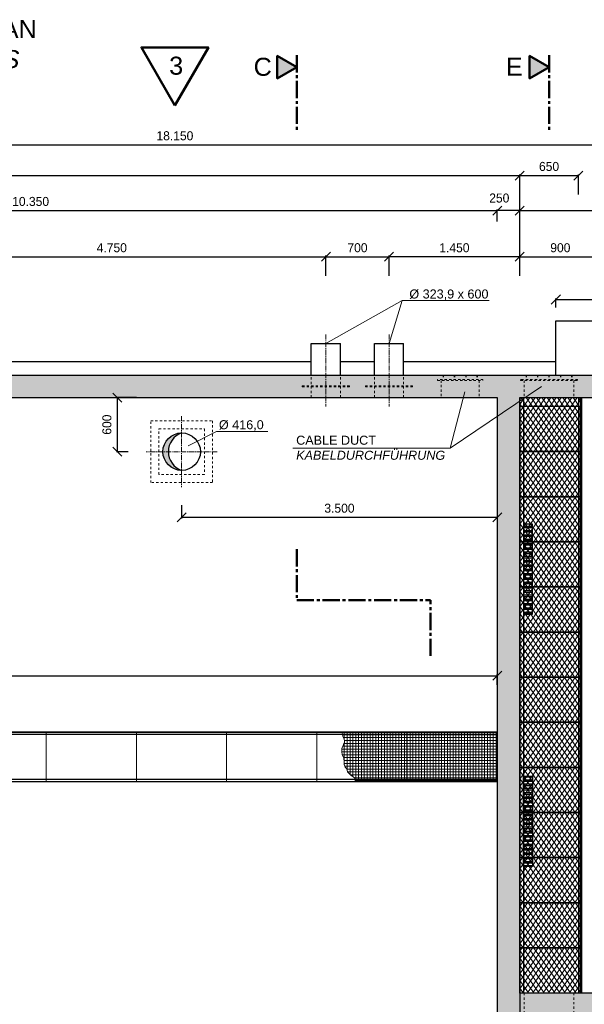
# Model space of a CAD drawing. Header units: millimetres. Extents: x -2787 to 131613, y -54195 to 30918.
# Tile 37 of 69: x 7353 to 13616, y 3775 to 14688. Entities that reach past the tile are written whole.
import ezdxf

# ---------------------------------------------------------------- set-up
doc = ezdxf.new("R2010")
doc.units = ezdxf.units.MM
doc.linetypes.add('JIS_02_1.0', pattern=[2, 1, -1])
doc.linetypes.add('MITTE2', pattern=[28.575, 19.05, -3.175, 3.175, -3.175])
doc.layers.add('Bemaßung', color=7, linetype='Continuous', lineweight=9)
for name, color, linetype in [('Beschriftung', 7, 'Continuous'), ('P-MU200AUSL', 7, 'Continuous'), ('POL_Bema', 7, 'Continuous')]:
    doc.layers.add(name, color=color, linetype=linetype)
doc.styles.add('LBB3.5M1000', font='isocp.shx', dxfattribs={"height": 3.5})
doc.dimstyles.new('DIN', dxfattribs={"dimtxt": 2.5, "dimasz": 2.5, "dimexe": 1.25, "dimexo": 0.625, "dimtad": 1, "dimtih": 1, "dimdec": 4, "dimdsep": 46, "dimlunit": 6, "dimtxsty": 'Standard', "dimcen": 2.5, "dimadec": 0, "dimazin": 0, "dimtfac": 1, "dimtdec": 4, "dimtmove": 0, "dimatfit": 3, "dimfxl": 0, "dimtvp": 1, "dimtolj": 1, "dimtzin": 0, "dimarcsym": 0})
pattern_1 = [(180, (11882.194, -41281.173), (-6e-15, -47.625), []), (180, (11866.32, -41265.3), (-6e-15, -47.625), [])]

# ---------------------------------------------------------------- blocks, each defined once
blk = doc.blocks.new('_Oblique')
at = {"layer": 'POL_Bema', "color": 0, "lineweight": -2}
blk.add_line((-0.5, -0.5), (0.5, 0.5), dxfattribs=at)
blk = doc.blocks.new('*D45')
at = {"layer": 'Bemaßung', "color": 0, "lineweight": -2, "transparency": 16777216}
for p, q in [((11450, 11850), (11450, 12073)), ((12900, 12060), (11450, 12060)), ((12900, 11850), (12900, 12073))]:
    blk.add_line(p, q, dxfattribs=at)
at = {"layer": 'DEFPOINTS', "color": 0, "transparency": 16777216}
for p in [(11450, 12060), (11450, 10750), (12900, 10750)]:
    blk.add_point(p, dxfattribs=at)
at = {"layer": 'Bemaßung', "color": 0, "lineweight": -2, "transparency": 16777216, "xscale": 100, "yscale": 100, "zscale": 100, "rotation": 180}
blk.add_blockref('_Oblique', (11450, 12060), dxfattribs=at)
at = {"layer": 'Bemaßung', "color": 0, "lineweight": -2, "transparency": 16777216, "xscale": 100, "yscale": 100, "zscale": 100}
blk.add_blockref('_Oblique', (12900, 12060), dxfattribs=at)
at = {"layer": 'Bemaßung', "color": 0, "transparency": 16777216, "insert": (12175, 12160), "char_height": 100, "attachment_point": 5}
blk.add_mtext('\\A1;1.450', dxfattribs=at)
blk = doc.blocks.new('*D46')
at = {"layer": 'Bemaßung', "color": 0, "lineweight": -2, "transparency": 16777216}
for p, q in [((6000, 11850), (6000, 12073)), ((6000, 12060), (10750, 12060)), ((10750, 11850), (10750, 12073))]:
    blk.add_line(p, q, dxfattribs=at)
at = {"layer": 'DEFPOINTS', "color": 0, "transparency": 16777216}
for p in [(10750, 12060), (6000, 10750), (10750, 10750)]:
    blk.add_point(p, dxfattribs=at)
at = {"layer": 'Bemaßung', "color": 0, "lineweight": -2, "transparency": 16777216, "xscale": 100, "yscale": 100, "zscale": 100, "rotation": 180}
blk.add_blockref('_Oblique', (6000, 12060), dxfattribs=at)
at = {"layer": 'Bemaßung', "color": 0, "lineweight": -2, "transparency": 16777216, "xscale": 100, "yscale": 100, "zscale": 100}
blk.add_blockref('_Oblique', (10750, 12060), dxfattribs=at)
at = {"layer": 'Bemaßung', "color": 0, "transparency": 16777216, "insert": (8375, 12160), "char_height": 100, "attachment_point": 5}
blk.add_mtext('\\A1;4.750', dxfattribs=at)
blk = doc.blocks.new('*D47')
at = {"layer": 'Bemaßung', "color": 0, "lineweight": -2, "transparency": 16777216}
for p, q in [((10750, 11850), (10750, 12073)), ((10750, 12060), (11450, 12060)), ((11450, 11850), (11450, 12073))]:
    blk.add_line(p, q, dxfattribs=at)
at = {"layer": 'DEFPOINTS', "color": 0, "transparency": 16777216}
for p in [(11450, 12060), (10750, 10750), (11450, 10750)]:
    blk.add_point(p, dxfattribs=at)
at = {"layer": 'Bemaßung', "color": 0, "lineweight": -2, "transparency": 16777216, "xscale": 100, "yscale": 100, "zscale": 100, "rotation": 180}
blk.add_blockref('_Oblique', (10750, 12060), dxfattribs=at)
at = {"layer": 'Bemaßung', "color": 0, "lineweight": -2, "transparency": 16777216, "xscale": 100, "yscale": 100, "zscale": 100}
blk.add_blockref('_Oblique', (11450, 12060), dxfattribs=at)
at = {"layer": 'Bemaßung', "color": 0, "transparency": 16777216, "insert": (11100, 12160), "char_height": 100, "attachment_point": 5}
blk.add_mtext('\\A1;700', dxfattribs=at)
blk = doc.blocks.new('*D67')
at = {"layer": 'Bemaßung', "color": 0, "lineweight": -2, "transparency": 16777216}
for p, q in [((12650, 12450), (12650, 12586)), ((12900, 12573), (12650, 12573)), ((12900, 12450), (12900, 12586))]:
    blk.add_line(p, q, dxfattribs=at)
at = {"layer": 'DEFPOINTS', "color": 0, "transparency": 16777216}
for p in [(12650, 12573), (12650, 10750), (12900, 10750)]:
    blk.add_point(p, dxfattribs=at)
at = {"layer": 'Bemaßung', "color": 0, "lineweight": -2, "transparency": 16777216, "xscale": 100, "yscale": 100, "zscale": 100, "rotation": 180}
blk.add_blockref('_Oblique', (12650, 12573), dxfattribs=at)
at = {"layer": 'Bemaßung', "color": 0, "lineweight": -2, "transparency": 16777216, "xscale": 100, "yscale": 100, "zscale": 100}
blk.add_blockref('_Oblique', (12900, 12573), dxfattribs=at)
at = {"layer": 'Bemaßung', "color": 0, "transparency": 16777216, "insert": (12673, 12711), "char_height": 100, "attachment_point": 5}
blk.add_mtext('\\A1;250', dxfattribs=at)
blk = doc.blocks.new('*D68')
at = {"layer": 'Bemaßung', "color": 0, "lineweight": -2, "transparency": 16777216}
for p, q in [((2300, 12450), (2300, 12586)), ((2300, 12573), (12650, 12573)), ((12650, 12450), (12650, 12586))]:
    blk.add_line(p, q, dxfattribs=at)
at = {"layer": 'DEFPOINTS', "color": 0, "transparency": 16777216}
for p in [(12650, 12573), (2300, 10750), (12650, 10750)]:
    blk.add_point(p, dxfattribs=at)
at = {"layer": 'Bemaßung', "color": 0, "lineweight": -2, "transparency": 16777216, "xscale": 100, "yscale": 100, "zscale": 100, "rotation": 180}
blk.add_blockref('_Oblique', (2300, 12573), dxfattribs=at)
at = {"layer": 'Bemaßung', "color": 0, "lineweight": -2, "transparency": 16777216, "xscale": 100, "yscale": 100, "zscale": 100}
blk.add_blockref('_Oblique', (12650, 12573), dxfattribs=at)
at = {"layer": 'Bemaßung', "color": 0, "transparency": 16777216, "insert": (7475, 12673), "char_height": 100, "attachment_point": 5}
blk.add_mtext('\\A1;10.350', dxfattribs=at)
blk = doc.blocks.new('*D69')
at = {"layer": 'Bemaßung', "color": 0, "lineweight": -2, "transparency": 16777216}
for p, q in [((0, 11850), (0, 12974)), ((0, 12961), (12900, 12961)), ((12900, 11850), (12900, 12974))]:
    blk.add_line(p, q, dxfattribs=at)
at = {"layer": 'DEFPOINTS', "color": 0, "transparency": 16777216}
for p in [(12900, 12961), (0, 10750), (12900, 10750)]:
    blk.add_point(p, dxfattribs=at)
at = {"layer": 'Bemaßung', "color": 0, "lineweight": -2, "transparency": 16777216, "xscale": 100, "yscale": 100, "zscale": 100, "rotation": 180}
blk.add_blockref('_Oblique', (0, 12961), dxfattribs=at)
at = {"layer": 'Bemaßung', "color": 0, "lineweight": -2, "transparency": 16777216, "xscale": 100, "yscale": 100, "zscale": 100}
blk.add_blockref('_Oblique', (12900, 12961), dxfattribs=at)
at = {"layer": 'Bemaßung', "color": 0, "transparency": 16777216, "insert": (6450, 13061), "char_height": 100, "attachment_point": 5}
blk.add_mtext('\\A1;12.900', dxfattribs=at)
blk = doc.blocks.new('*D97')
at = {"layer": 'Bemaßung', "color": 0, "lineweight": -2, "transparency": 16777216}
for p, q in [((12900, 11850), (12900, 12586)), ((12900, 12573), (17900, 12573)), ((17900, 11850), (17900, 12586))]:
    blk.add_line(p, q, dxfattribs=at)
at = {"layer": 'DEFPOINTS', "color": 0, "transparency": 16777216}
for p in [(17900, 12573), (12900, 10750), (17900, 10750)]:
    blk.add_point(p, dxfattribs=at)
at = {"layer": 'Bemaßung', "color": 0, "lineweight": -2, "transparency": 16777216, "xscale": 100, "yscale": 100, "zscale": 100, "rotation": 180}
blk.add_blockref('_Oblique', (12900, 12573), dxfattribs=at)
at = {"layer": 'Bemaßung', "color": 0, "lineweight": -2, "transparency": 16777216, "xscale": 100, "yscale": 100, "zscale": 100}
blk.add_blockref('_Oblique', (17900, 12573), dxfattribs=at)
at = {"layer": 'Bemaßung', "color": 0, "transparency": 16777216, "insert": (15400, 12673), "char_height": 100, "attachment_point": 5}
blk.add_mtext('\\A1;5.000', dxfattribs=at)
blk = doc.blocks.new('*D98')
at = {"layer": 'Bemaßung', "color": 0, "lineweight": -2, "transparency": 16777216}
for p, q in [((12900, 11850), (12900, 12073)), ((12900, 12060), (13800, 12060)), ((13800, 11850), (13800, 12073))]:
    blk.add_line(p, q, dxfattribs=at)
at = {"layer": 'DEFPOINTS', "color": 0, "transparency": 16777216}
for p in [(13800, 12060), (12900, 10750), (13800, 10750)]:
    blk.add_point(p, dxfattribs=at)
at = {"layer": 'Bemaßung', "color": 0, "lineweight": -2, "transparency": 16777216, "xscale": 100, "yscale": 100, "zscale": 100, "rotation": 180}
blk.add_blockref('_Oblique', (12900, 12060), dxfattribs=at)
at = {"layer": 'Bemaßung', "color": 0, "lineweight": -2, "transparency": 16777216, "xscale": 100, "yscale": 100, "zscale": 100}
blk.add_blockref('_Oblique', (13800, 12060), dxfattribs=at)
at = {"layer": 'Bemaßung', "color": 0, "transparency": 16777216, "insert": (13350, 12160), "char_height": 100, "attachment_point": 5}
blk.add_mtext('\\A1;900', dxfattribs=at)
blk = doc.blocks.new('*D99')
at = {"layer": 'Bemaßung', "color": 0, "lineweight": -2, "transparency": 16777216}
for p, q in [((0, 12450), (0, 13313)), ((0, 13301), (18150, 13301)), ((18150, 12450), (18150, 13313))]:
    blk.add_line(p, q, dxfattribs=at)
at = {"layer": 'DEFPOINTS', "color": 0, "transparency": 16777216}
for p in [(18150, 13301), (0, 10750), (18150, 10750)]:
    blk.add_point(p, dxfattribs=at)
at = {"layer": 'Bemaßung', "color": 0, "lineweight": -2, "transparency": 16777216, "xscale": 100, "yscale": 100, "zscale": 100, "rotation": 180}
blk.add_blockref('_Oblique', (0, 13301), dxfattribs=at)
at = {"layer": 'Bemaßung', "color": 0, "lineweight": -2, "transparency": 16777216, "xscale": 100, "yscale": 100, "zscale": 100}
blk.add_blockref('_Oblique', (18150, 13301), dxfattribs=at)
at = {"layer": 'Bemaßung', "color": 0, "transparency": 16777216, "insert": (9075, 13401), "char_height": 100, "attachment_point": 5}
blk.add_mtext('\\A1;18.150', dxfattribs=at)
blk = doc.blocks.new('*D103')
at = {"layer": 'Bemaßung', "color": 0, "lineweight": -2, "transparency": 16777216}
for p, q in [((13300, 11500), (13300, 11599)), ((13300, 11587), (15310, 11587)), ((15310, 11500), (15310, 11599))]:
    blk.add_line(p, q, dxfattribs=at)
at = {"layer": 'DEFPOINTS', "color": 0, "transparency": 16777216}
for p in [(15310, 11587), (13300, 11350), (15310, 11350)]:
    blk.add_point(p, dxfattribs=at)
at = {"layer": 'Bemaßung', "color": 0, "lineweight": -2, "transparency": 16777216, "xscale": 100, "yscale": 100, "zscale": 100, "rotation": 180}
blk.add_blockref('_Oblique', (13300, 11587), dxfattribs=at)
at = {"layer": 'Bemaßung', "color": 0, "lineweight": -2, "transparency": 16777216, "xscale": 100, "yscale": 100, "zscale": 100}
blk.add_blockref('_Oblique', (15310, 11587), dxfattribs=at)
at = {"layer": 'Bemaßung', "color": 0, "transparency": 16777216, "insert": (14759, 11687), "char_height": 100, "attachment_point": 5}
blk.add_mtext('\\A1;2.010', dxfattribs=at)
blk = doc.blocks.new('*D107')
at = {"layer": 'Bemaßung', "color": 0, "lineweight": -2, "transparency": 16777216}
for p, q in [((1150, 7315), (1150, 7430)), ((12650, 7315), (12650, 7430)), ((1150, 7417), (12650, 7417))]:
    blk.add_line(p, q, dxfattribs=at)
at = {"layer": 'DEFPOINTS', "color": 0, "transparency": 16777216}
for p in [(12650, 7417), (1150, 7115), (12650, 7115)]:
    blk.add_point(p, dxfattribs=at)
at = {"layer": 'Bemaßung', "color": 0, "lineweight": -2, "transparency": 16777216, "xscale": 100, "yscale": 100, "zscale": 100, "rotation": 180}
blk.add_blockref('_Oblique', (1150, 7417), dxfattribs=at)
at = {"layer": 'Bemaßung', "color": 0, "lineweight": -2, "transparency": 16777216, "xscale": 100, "yscale": 100, "zscale": 100}
blk.add_blockref('_Oblique', (12650, 7417), dxfattribs=at)
at = {"layer": 'Bemaßung', "color": 0, "transparency": 16777216, "insert": (6900, 7517), "char_height": 100, "attachment_point": 5}
blk.add_mtext('\\A1;11.500', dxfattribs=at)
blk = doc.blocks.new('*D108')
at = {"layer": 'Bemaßung', "color": 0, "lineweight": -2, "transparency": 16777216}
for p, q in [((8650, 10500), (8426, 10500)), ((8438, 9900), (8438, 10500)), ((8556, 9900), (8426, 9900))]:
    blk.add_line(p, q, dxfattribs=at)
at = {"layer": 'DEFPOINTS', "color": 0, "transparency": 16777216}
for p in [(8438, 10500), (8850, 10500), (8756, 9900)]:
    blk.add_point(p, dxfattribs=at)
at = {"layer": 'Bemaßung', "color": 0, "lineweight": -2, "transparency": 16777216, "xscale": 100, "yscale": 100, "zscale": 100}
for p, rotation in [((8438, 10500), 90), ((8438, 9900), 270)]:
    blk.add_blockref('_Oblique', p, dxfattribs=dict(at, rotation=rotation))
at = {"layer": 'Bemaßung', "color": 0, "transparency": 16777216, "insert": (8321, 10200), "char_height": 100, "attachment_point": 5, "rotation": 90}
blk.add_mtext('\\A1;600', dxfattribs=at)
blk = doc.blocks.new('*D109')
at = {"layer": 'Bemaßung', "color": 0, "lineweight": -2, "transparency": 16777216}
for p, q in [((12650, 9400), (12650, 9161)), ((9150, 9306), (9150, 9161)), ((9150, 9173), (12650, 9173))]:
    blk.add_line(p, q, dxfattribs=at)
at = {"layer": 'DEFPOINTS', "color": 0, "transparency": 16777216}
for p in [(9150, 9506), (12650, 9600), (12650, 9173)]:
    blk.add_point(p, dxfattribs=at)
at = {"layer": 'Bemaßung', "color": 0, "lineweight": -2, "transparency": 16777216, "xscale": 100, "yscale": 100, "zscale": 100, "rotation": 180}
blk.add_blockref('_Oblique', (9150, 9173), dxfattribs=at)
at = {"layer": 'Bemaßung', "color": 0, "lineweight": -2, "transparency": 16777216, "xscale": 100, "yscale": 100, "zscale": 100}
blk.add_blockref('_Oblique', (12650, 9173), dxfattribs=at)
at = {"layer": 'Bemaßung', "color": 0, "transparency": 16777216, "insert": (10900, 9273), "char_height": 100, "attachment_point": 5}
blk.add_mtext('\\A1;3.500', dxfattribs=at)
blk = doc.blocks.new('*D112')
at = {"layer": 'Bemaßung', "color": 0, "lineweight": -2, "transparency": 16777216}
for p, q in [((12900, 12750), (12900, 12974)), ((12900, 12961), (13550, 12961)), ((13550, 12750), (13550, 12974))]:
    blk.add_line(p, q, dxfattribs=at)
at = {"layer": 'DEFPOINTS', "color": 0, "transparency": 16777216}
for p in [(13550, 12961), (12900, 10750), (13550, 10750)]:
    blk.add_point(p, dxfattribs=at)
at = {"layer": 'Bemaßung', "color": 0, "lineweight": -2, "transparency": 16777216, "xscale": 100, "yscale": 100, "zscale": 100, "rotation": 180}
blk.add_blockref('_Oblique', (12900, 12961), dxfattribs=at)
at = {"layer": 'Bemaßung', "color": 0, "lineweight": -2, "transparency": 16777216, "xscale": 100, "yscale": 100, "zscale": 100}
blk.add_blockref('_Oblique', (13550, 12961), dxfattribs=at)
at = {"layer": 'Bemaßung', "color": 0, "transparency": 16777216, "insert": (13225, 13061), "char_height": 100, "attachment_point": 5}
blk.add_mtext('\\A1;650', dxfattribs=at)

msp = doc.modelspace()

# ---------------------------------------------------------------- hatches: boundary and pattern name
h = msp.add_hatch(color=256)
h.dxf.hatch_style = 1
h.paths.add_polyline_path([(10427.22512, 14161.62038), (10210.82053, 14286.56162), (10210.82053, 14036.67913)])
h = msp.add_hatch(color=256)
h.dxf.hatch_style = 1
h.paths.add_polyline_path([(13225, 14161.62038), (13008.59542, 14286.56162), (13008.59542, 14036.67913)])
at = {"lineweight": 5}
h = msp.add_hatch(dxfattribs=at)
h.set_pattern_fill('ANSI33', color=256, scale=25)
h.paths.add_polyline_path([(2300, 10500), (2300, 10680), (2305, 10680), (2305, 10720), (2310, 10725), (2365, 10725), (2365, 10700), (2370, 10700), (2370, 10740), (2375, 10745), (2430, 10745), (2430, 10750), (13670, 10750), (13670, 10745), (13725, 10745), (13730, 10740), (13730, 10700), (13735, 10700), (13735, 10725), (13790, 10725), (13795, 10720), (13795, 10680), (13800, 10680), (13800, 10500), (12900, 10500), (12900, -1200), (13700, -1200), (13700, -1380), (13695, -1380), (13695, -1420), (13690, -1425), (13635, -1425), (13635, -1400), (13630, -1400), (13630, -1440), (13625, -1445), (13570, -1445), (13570, -1450), (12780, -1450), (12780, -1445), (12725, -1445), (12720, -1440), (12720, -1400), (12715, -1400), (12715, -1425), (12660, -1425), (12655, -1420), (12655, -1380), (12650, -1380), (12650, 10500)])
h.paths.add_polyline_path([(14810, 10500), (14810, 10680), (14815, 10680), (14815, 10720), (14820, 10725), (14875, 10725), (14875, 10700), (14880, 10700), (14880, 10740), (14885, 10745), (14940, 10745), (14940, 10750), (18150, 10750), (18150, 10175), (17900, 10175), (17900, 10500)])
h.paths.add_polyline_path([(17900, 8175), (18150, 8175), (18150, 7850), (17900, 7850)])
h.paths.add_polyline_path([(12900, 3900), (17900, 3900), (17900, 4500), (18150, 4500), (18150, 2990), (17900, 2990), (17900, 3650), (16260, 3650), (16260, 700), (16710, 700), (16710, 520), (16705, 520), (16705, 480), (16700, 475), (16645, 475), (16645, 500), (16640, 500), (16640, 460), (16635, 455), (16580, 455), (16580, 450), (16010, 450), (16010, 3650), (12900, 3650)])
h.paths.add_polyline_path([(17900, 2330), (18150, 2330), (18150, -1450), (16365, -1450), (16365, -1200), (17900, -1200), (17900, 450), (17850, 450), (17850, 455), (17795, 455), (17790, 460), (17790, 500), (17785, 500), (17785, 475), (17730, 475), (17725, 480), (17725, 520), (17720, 520), (17720, 700), (17900, 700)])
h.paths.add_polyline_path([(14710, -1200), (15225, -1200), (15225, -1450), (14840, -1450), (14840, -1445), (14785, -1445), (14780, -1440), (14780, -1400), (14775, -1400), (14775, -1425), (14720, -1425), (14715, -1420), (14715, -1380), (14710, -1380)])
h = msp.add_hatch(dxfattribs=at)
h.set_pattern_fill('ANSI31', color=253, scale=15, angle=10)
h.set_pattern_definition([(55, (11624.5, 22550), (-39.01212, 27.31658), [])])
h.paths.add_polyline_path([(12901, 10499), (12901, 3901), (13575, 3901), (13575, 10499)])
h = msp.add_hatch(dxfattribs=at)
h.set_pattern_fill('ANSI31', color=253, scale=15, angle=260)
h.set_pattern_definition([(305, (11624.5, 22550), (39.01212, 27.31658), [])])
h.paths.add_polyline_path([(12901, 10499), (12901, 3901), (13575, 3901), (13575, 10499)])
h = msp.add_hatch(color=256)
h.dxf.hatch_style = 1
h.paths.add_polyline_path([(9150, 10108, 0.4142135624), (8942, 9900), (9002.55622, 9900, -0.3184818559)])
h.paths.add_polyline_path([(9002.55622, 9900), (8942, 9900, 0.4142135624), (9150, 9692, -0.3184818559)])
h = msp.add_hatch(dxfattribs=at)
h.set_pattern_fill('NET', color=251, scale=10, angle=90)
h.paths.add_polyline_path([(11649, 6789), (10929.77157, 6789), (10939.01213, 6741.87796), (10945.17249, 6728.02199), (10952.87296, 6712.62649), (10955.95311, 6692.61234), (10954.41306, 6674.13773), (10945.17249, 6657.20269), (10940.55224, 6638.72807), (10926.69141, 6612.55571), (10925.15131, 6600.23931), (10925.15131, 6574.06698), (10931.31167, 6543.27597), (10948.25265, 6501.7081), (10952.87296, 6463.21934), (10951.33286, 6437.04698), (10965.19368, 6401.63732), (10980.59461, 6383.16271), (10989.83512, 6350.83216), (10999.07569, 6340.0553), (11025.25724, 6313.88297), (11051.43878, 6295.40836), (11065.29961, 6286.17104), (11073.00007, 6255.38003), (11073.00007, 6241), (11649, 6241)])
h = msp.add_hatch(dxfattribs=at)
h.set_pattern_fill('NET', color=251, scale=10, angle=90)
h.paths.add_polyline_path([(11649, 6241), (12649, 6241), (12649, 6789), (11649, 6789)])
at = {"layer": 'Beschriftung'}
h = msp.add_hatch(dxfattribs=at)
h.set_pattern_fill('ANSI32', color=256, scale=5, angle=135)
h.set_pattern_definition(pattern_1)
h.paths.add_polyline_path([(13039.74879, 8098.13298), (13039.74879, 9098.13298), (12939.74879, 9098.13298), (12939.74879, 8098.13298)])
h = msp.add_hatch(dxfattribs=at)
h.set_pattern_fill('ANSI32', color=256, scale=5, angle=135)
h.set_pattern_definition(pattern_1)
h.paths.add_polyline_path([(13039.74879, 6301.86702), (13039.74879, 5301.86702), (12939.74879, 5301.86702), (12939.74879, 6301.86702)])

# ---------------------------------------------------------------- linework, layer by layer
at = {"linetype": 'MITTE2', "lineweight": 50, "ltscale": 10}
for p, q in [((10427.22512, 14294.64545), (10427.22512, 13438.93701)), ((13225, 14294.64545), (13225, 13438.93701)), ((10427.22512, 8818.64619), (10427.22512, 8253.87602)), ((10427.22512, 8253.87602), (11911.28607, 8253.87602)), ((11911.28607, 7636.80705), (11911.28607, 8253.87602))]:
    msp.add_line(p, q, dxfattribs=at)
for p, q in [((13300, 10750), (13300, 11350)), ((13300, 11350), (15310, 11350)), ((0, 10750), (12900, 10750)), ((12900, 10750), (18150, 10750)), ((250, 10500), (12650, 10500)), ((12650, 10500), (12650, -1430)), ((12900, 10499), (13575, 10499)), ((12940, 10500), (12940, 3900)), ((13550, 10500), (13550, 3900)), ((13575, 10499), (13575, 10401)), ((13580, 10500), (13580, 3900)), ((13585, 10500), (13585, 3900)), ((12650, 6790), (1175, 6790)), ((12650, 6765), (1150, 6765)), ((12650, 6265), (1150, 6265)), ((12650, 6240), (1175, 6240)), ((12900, 4450), (12900, 850))]:
    msp.add_line(p, q)
at = {"linetype": 'MITTE2', "lineweight": 18, "ltscale": 3}
for p, q in [((10750, 11200), (10750, 10400)), ((11450, 11200), (11450, 10400)), ((9150, 10294.43684), (9150, 9505.56316)), ((9544.43684, 9900), (8755.56316, 9900))]:
    msp.add_line(p, q, dxfattribs=at)
at = {"linetype": 'JIS_02_1.0', "lineweight": 18, "ltscale": 25}
for p, q in [((10588.05, 10500), (10588.05, 10750)), ((10911.95, 10500), (10911.95, 10750)), ((11288.05, 10500), (11288.05, 10750)), ((11611.95, 10500), (11611.95, 10750)), ((12050, 10750), (12050, 10700)), ((12055, 10750), (12055, 10700)), ((12174.166, 10750), (12174.166, 10700)), ((12179.166, 10750), (12179.166, 10700)), ((12300.834, 10750), (12300.834, 10700)), ((12305.834, 10750), (12305.834, 10700)), ((12425, 10750), (12425, 10700)), ((12430, 10750), (12430, 10700)), ((12970, 10750), (12970, 10700)), ((12975, 10750), (12975, 10700)), ((13095, 10750), (13095, 10700)), ((13100, 10750), (13100, 10700)), ((13222.5, 10750), (13222.5, 10700)), ((13227.5, 10750), (13227.5, 10700)), ((13350, 10750), (13350, 10700)), ((13355, 10750), (13355, 10700)), ((13475, 10750), (13475, 10700)), ((13480, 10750), (13480, 10700)), ((11011.95, 10630), (10488.05, 10630)), ((10488.05, 10620), (10488.05, 10630)), ((11011.95, 10620), (10488.05, 10620)), ((11011.95, 10620), (11011.95, 10630)), ((11711.95, 10630), (11188.05, 10630)), ((11188.05, 10620), (11188.05, 10630)), ((11711.95, 10620), (11188.05, 10620)), ((11711.95, 10620), (11711.95, 10630)), ((12030, 10690), (12030, 10500)), ((12450, 10690), (12450, 10500)), ((12950, 10690), (12950, 10500)), ((13500, 10690), (13500, 10500)), ((12905, 10500), (12905, 3900)), ((12950, 3900), (12950, 3650)), ((13500, 3900), (13500, 3650))]:
    msp.add_line(p, q, dxfattribs=at)
at = {"lineweight": 50}
for points in [[(9075, 13736.12702), (8702.91714, 14380.59343), (9447.08286, 14380.59343)], [(10427.22512, 14161.62038), (10210.82053, 14286.56162), (10210.82053, 14036.67913)], [(13225, 14161.62038), (13008.59542, 14286.56162), (13008.59542, 14036.67913)]]:
    msp.add_lwpolyline(points, close=True, dxfattribs=at)
at = {"linetype": 'JIS_02_1.0', "lineweight": 18, "ltscale": 25}
for points in [[(12491.5, 10690), (12491.5, 10700), (11988.5, 10700), (11988.5, 10690)], [(12908, 10690), (13542, 10690), (13542, 10700), (12908, 10700)], [(8807.5, 10242.5), (9492.5, 10242.5), (9492.5, 9557.5), (8807.5, 9557.5)], [(8897.5, 10152.5), (9402.5, 10152.5), (9402.5, 9647.5), (8897.5, 9647.5)]]:
    msp.add_lwpolyline(points, close=True, dxfattribs=at)
for points in [[(12900, 3900), (12900, 10500), (17900, 10500), (17900, 3900)], [(12901, 9901), (13575, 9901), (13575, 10401), (12901, 10401)], [(12901, 9401), (13575, 9401), (13575, 9901), (12901, 9901)], [(12901, 8901), (13575, 8901), (13575, 9401), (12901, 9401)], [(12901, 8401), (13575, 8401), (13575, 8901), (12901, 8901)], [(12901, 7901), (13575, 7901), (13575, 8401), (12901, 8401)], [(12901, 7401), (13575, 7401), (13575, 7901), (12901, 7901)], [(12901, 6901), (13575, 6901), (13575, 7401), (12901, 7401)], [(12901, 6401), (13575, 6401), (13575, 6901), (12901, 6901)], [(12901, 5901), (13575, 5901), (13575, 6401), (12901, 6401)], [(12901, 5401), (13575, 5401), (13575, 5901), (12901, 5901)], [(12901, 4901), (13575, 4901), (13575, 5401), (12901, 5401)], [(12901, 4401), (13575, 4401), (13575, 4901), (12901, 4901)], [(12901, 3901), (13575, 3901), (13575, 4401), (12901, 4401)]]:
    msp.add_lwpolyline(points, close=True)
at = {"color": 251, "lineweight": 5}
for points in [[(6649, 6241), (7649, 6241), (7649, 6789), (6649, 6789)], [(7649, 6241), (8649, 6241), (8649, 6789), (7649, 6789)], [(8649, 6241), (9649, 6241), (9649, 6789), (8649, 6789)], [(9649, 6241), (10649, 6241), (10649, 6789), (9649, 6789)], [(10649, 6241), (11649, 6241), (11649, 6789), (10649, 6789)], [(11649, 6789), (10929.77157, 6789), (10939.01213, 6741.87796), (10945.17249, 6728.02199), (10952.87296, 6712.62649), (10955.95311, 6692.61234), (10954.41306, 6674.13773), (10945.17249, 6657.20269), (10940.55224, 6638.72807), (10926.69141, 6612.55571), (10925.15131, 6600.23931), (10925.15131, 6574.06698), (10931.31167, 6543.27597), (10948.25265, 6501.7081), (10952.87296, 6463.21934), (10951.33286, 6437.04698), (10965.19368, 6401.63732), (10980.59461, 6383.16271), (10989.83512, 6350.83216), (10999.07569, 6340.0553), (11025.25724, 6313.88297), (11051.43878, 6295.40836), (11065.29961, 6286.17104), (11073.00007, 6255.38003), (11073.00007, 6241), (11649, 6241)], [(11649, 6241), (12649, 6241), (12649, 6789), (11649, 6789)]]:
    msp.add_lwpolyline(points, close=True, dxfattribs=at)
at = {"layer": 'Beschriftung', "lineweight": 5}
for p, q in [((10750, 11100), (11596.49865, 11574.50107)), ((11596.49865, 11574.50107), (11450, 11100)), ((12559.95046, 11574.50107), (11596.49865, 11574.50107)), ((12129.71741, 9939.49628), (13141.6458, 10621.05302)), ((12129.71741, 9939.49628), (12290.25501, 10564.35595)), ((9221.96305, 9964.31497), (9534.80199, 10125.50099)), ((10104.09173, 10125.50099), (9534.80199, 10125.50099)), ((10383.21317, 9939.49628), (12129.71741, 9939.49628))]:
    msp.add_line(p, q, dxfattribs=at)
at = {"layer": 'Beschriftung'}
for points in [[(13039.74879, 8098.13298), (13039.74879, 9098.13298), (12939.74879, 9098.13298), (12939.74879, 8098.13298)], [(13039.74879, 6301.86702), (13039.74879, 5301.86702), (12939.74879, 5301.86702), (12939.74879, 6301.86702)]]:
    msp.add_lwpolyline(points, close=True, dxfattribs=at)
at = {"layer": 'P-MU200AUSL', "ltscale": 100}
for p, q in [((10588.05, 10750), (10588.05, 11100)), ((10588.05, 11100), (10911.95, 11100)), ((10911.95, 10750), (10911.95, 11100)), ((11288.05, 10750), (11288.05, 11100)), ((11288.05, 11100), (11611.95, 11100)), ((11611.95, 10750), (11611.95, 11100))]:
    msp.add_line(p, q, dxfattribs=at)
msp.add_circle((9150, 9900), 208, dxfattribs=at)
msp.add_arc((9222.99166, 9900), 220.43544, 109.337066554, 250.662933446, dxfattribs=at)

# ---------------------------------------------------------------- texts
at = {"layer": 'Beschriftung', "attachment_point": 1, "style": 'LBB3.5M1000'}
for s, width, insert, char_height in [('\\pi94.352;{\\fArial|b0|i0|c0|p34;GROUND PLAN\\P\\pi274.78;\\fArial|b0|i1|c0|p34;GRUNDRISS}', 2200.1645238, (5399.52643, 14684.6482), 200), ('{\\fArial|b0|i0|c0|p34;3}', 221.0671757, (9011.40934, 14278.53204), 200), ('{\\fArial|b0|i0|c0|p34;C}', 221.0671757, (9948.31003, 14266.21857), 200), ('{\\fArial|b0|i0|c0|p34;E}', 221.0671757, (12746.08492, 14266.21857), 200), ('{\\fArial|b0|i0|c0|p34;%%C 323,9 x 600}', 884.5236077, (11675.42685, 11697.96628), 100), ('{\\fArial|b0|i0|c0|p34;%%C 416,0}', 515.2755254, (9563.10969, 10248.96621), 100), ('{\\fArial|b0|i0|c0|p34;CABLE DUCT\\P\\fArial|b0|i1|c0|p34;KABELDURCHFÜHRUNG}', 1678.6331875, (10419.87468, 10077.14695), 100)]:
    msp.add_mtext_dynamic_manual_height_columns(s, width=width, gutter_width=17.5, heights=[0], dxfattribs=dict(at, insert=insert, char_height=char_height))

# ---------------------------------------------------------------- dimensions: what is measured, and where the dimension line sits
at = {"layer": 'Bemaßung'}
for base, p1, p2, override, picture, middle in [((18150, 13300.54037), (0, 10750), (18150, 10750), {"dimscale": 10, "dimtxt": 10, "dimasz": 10, "dimexo": 170, "dimgap": 5, "dimdec": 2, "dimblk1": 'Oblique', "dimblk2": 'Oblique', "dimsah": 1, "dimtdec": 2, "dimtmove": 2}, '*D99', (9075, 13400.54037)), ((12900, 12961.24293), (0, 10750), (12900, 10750), {"dimscale": 10, "dimtxt": 10, "dimasz": 10, "dimexo": 110, "dimgap": 5, "dimdec": 2, "dimblk1": 'Oblique', "dimblk2": 'Oblique', "dimsah": 1, "dimtdec": 2, "dimtmove": 2}, '*D69', (6450, 13061.24293)), ((13550, 12961.24293), (12900, 10750), (13550, 10750), {"dimscale": 10, "dimtxt": 10, "dimasz": 10, "dimexo": 200, "dimgap": 5, "dimdec": 2, "dimblk1": 'Oblique', "dimblk2": 'Oblique', "dimsah": 1, "dimtdec": 2, "dimtmove": 2}, '*D112', (13225, 13061.24293)), ((12650, 12573.09377), (2300, 10750), (12650, 10750), {"dimscale": 10, "dimtxt": 10, "dimasz": 10, "dimexo": 170, "dimgap": 5, "dimdec": 2, "dimblk1": 'Oblique', "dimblk2": 'Oblique', "dimsah": 1, "dimtdec": 2, "dimtmove": 2}, '*D68', (7475, 12673.09377)), ((17900, 12573.09377), (12900, 10750), (17900, 10750), {"dimscale": 10, "dimtxt": 10, "dimasz": 10, "dimexo": 110, "dimgap": 5, "dimdec": 2, "dimblk1": 'Oblique', "dimblk2": 'Oblique', "dimsah": 1, "dimtdec": 2, "dimtmove": 2}, '*D97', (15400, 12673.09377)), ((10750, 12060.38701), (6000, 10750), (10750, 10750), {"dimscale": 10, "dimtxt": 10, "dimasz": 10, "dimexo": 110, "dimgap": 5, "dimdec": 2, "dimblk1": 'Oblique', "dimblk2": 'Oblique', "dimsah": 1, "dimtdec": 2, "dimtmove": 2}, '*D46', (8375, 12160.38701)), ((11450, 12060.38701), (10750, 10750), (11450, 10750), {"dimscale": 10, "dimtxt": 10, "dimasz": 10, "dimexo": 110, "dimgap": 5, "dimdec": 2, "dimblk1": 'Oblique', "dimblk2": 'Oblique', "dimsah": 1, "dimtdec": 2, "dimtmove": 2}, '*D47', (11100, 12160.38701)), ((11450, 12060.38701), (12900, 10750), (11450, 10750), {"dimscale": 10, "dimtxt": 10, "dimasz": 10, "dimexo": 110, "dimgap": 5, "dimdec": 2, "dimblk1": 'Oblique', "dimblk2": 'Oblique', "dimsah": 1, "dimtdec": 2, "dimtmove": 2}, '*D45', (12175, 12160.38701)), ((13800, 12060.38701), (12900, 10750), (13800, 10750), {"dimscale": 10, "dimtxt": 10, "dimasz": 10, "dimexo": 110, "dimgap": 5, "dimdec": 2, "dimblk1": 'Oblique', "dimblk2": 'Oblique', "dimsah": 1, "dimtdec": 2, "dimtmove": 2}, '*D98', (13350, 12160.38701)), ((12650, 9173.13655), (9150, 9505.56316), (12650, 9600), {"dimscale": 10, "dimtxt": 10, "dimasz": 10, "dimexo": 20, "dimgap": 5, "dimdec": 2, "dimblk1": 'Oblique', "dimblk2": 'Oblique', "dimsah": 1, "dimtdec": 2, "dimtmove": 2}, '*D109', (10900, 9273.13655)), ((12650, 7417.29844), (1150, 7115), (12650, 7115), {"dimscale": 10, "dimtxt": 10, "dimasz": 10, "dimexo": 20, "dimgap": 5, "dimdec": 2, "dimblk1": 'Oblique', "dimblk2": 'Oblique', "dimsah": 1, "dimtdec": 2, "dimtmove": 2}, '*D107', (6900, 7517.29844))]:
    dim = msp.add_linear_dim(base=base, p1=p1, p2=p2, dimstyle='DIN', override=override, dxfattribs=at)
    dim.commit()
    dim.dimension.update_dxf_attribs({"geometry": picture, "text_midpoint": middle})
for base, p1, p2, angle, override, picture, middle in [((12650, 12573.09377), (12900, 10750), (12650, 10750), 180, {"dimscale": 10, "dimtxt": 10, "dimasz": 10, "dimexo": 170, "dimgap": 5, "dimdec": 2, "dimblk1": 'Oblique', "dimblk2": 'Oblique', "dimsah": 1, "dimtdec": 2, "dimtmove": 2}, '*D67', (12672.8751, 12710.59377)), ((8438.3713, 10500), (8755.56316, 9900), (8850, 10500), 90, {"dimscale": 10, "dimtxt": 10, "dimasz": 10, "dimexo": 20, "dimgap": 5, "dimdec": 2, "dimblk1": 'Oblique', "dimblk2": 'Oblique', "dimsah": 1, "dimtdec": 2, "dimtmove": 2}, '*D108', (8320.69778, 10200))]:
    dim = msp.add_linear_dim(base=base, p1=p1, p2=p2, angle=angle, dimstyle='DIN', override=override, dxfattribs=at)
    dim.commit()
    dim.dimension.update_dxf_attribs({"geometry": picture, "text_midpoint": middle, "dimtype": 160})
dim = msp.add_linear_dim(base=(15310, 11586.89926), p1=(13300, 11350), p2=(15310, 11350), dimstyle='DIN', override={"dimscale": 10, "dimtxt": 10, "dimasz": 10, "dimexo": 15, "dimgap": 5, "dimdec": 2, "dimblk1": 'Oblique', "dimblk2": 'Oblique', "dimsah": 1, "dimtdec": 2, "dimtmove": 2}, dxfattribs=at)
dim.commit()
dim.dimension.update_dxf_attribs({"geometry": '*D103', "text_midpoint": (14759.33365, 11686.89926), "dimtype": 160})

# ---------------------------------------------------------------- next in the draw order: texts
at = {"layer": 'Beschriftung', "insert": (1305.70567, 11366.65359), "char_height": 100, "attachment_point": 1, "style": 'LBB3.5M1000', "bg_fill": 3, "box_fill_scale": 1.5, "bg_fill_color": 256, "bg_fill_transparency": 0}
msp.add_mtext_dynamic_manual_height_columns('\\pi24.171;{\\fArial|b0|i0|c0|p34;EMERGENCY EXIT\\P\\pi149.58;\\fArial|b0|i1|c0|p34;NOTAUSGANG}', width=1284.222068, gutter_width=17.5, heights=[0], dxfattribs=at)

# ---------------------------------------------------------------- next in the draw order: linework, layer by layer
for p, q in [((6136.5, 10900), (10588.05, 10900)), ((10911.95, 10900), (11288.05, 10900)), ((11611.95, 10900), (13300, 10900))]:
    msp.add_line(p, q)

doc.saveas('drawing.dxf')
